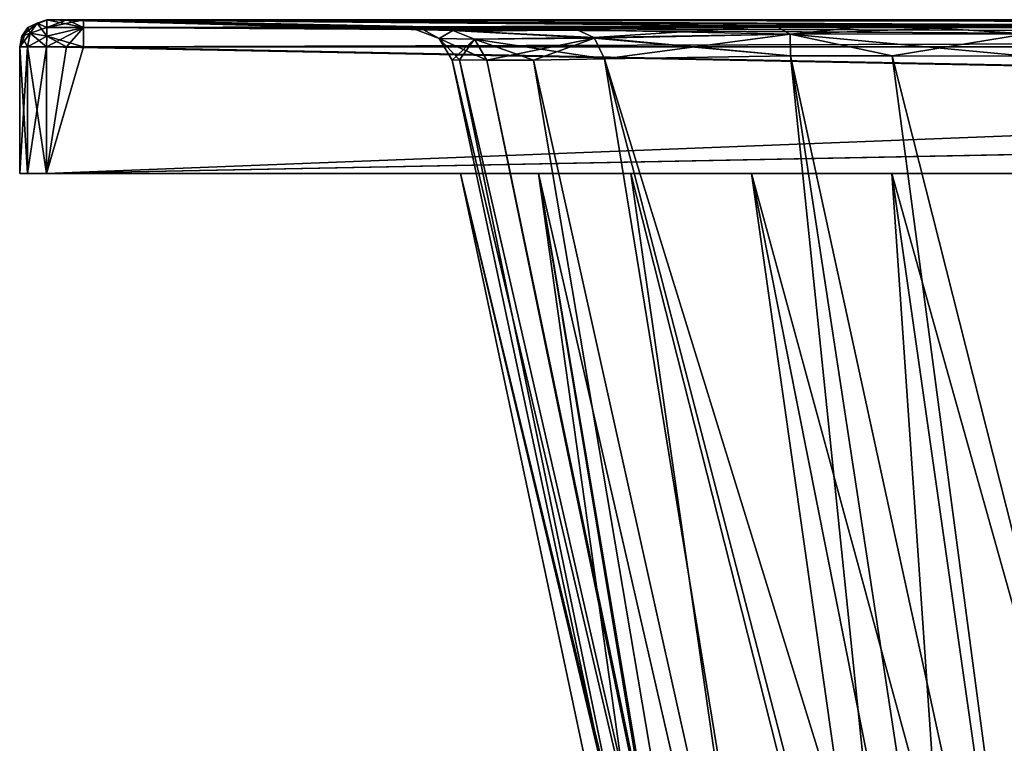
# Model space of a CAD drawing. Header units: millimetres. Extents: x -860 to 850, y -620 to 0.
# Tile 7 of 12: x -850 to -594, y -188 to 0. Entities that reach past the tile are written whole.
import ezdxf

# ---------------------------------------------------------------- set-up
doc = ezdxf.new("R2010")
doc.units = ezdxf.units.MM
doc.header["$LTSCALE"] = 65.185185
for name, color, linetype in [('1', 7, 'CONTINUOUS'), ('102', 7, 'CONTINUOUS'), ('106', 7, 'CONTINUOUS'), ('107', 7, 'CONTINUOUS'), ('11', 7, 'CONTINUOUS'), ('118', 7, 'CONTINUOUS'), ('12', 7, 'CONTINUOUS'), ('123', 7, 'CONTINUOUS'), ('124', 7, 'CONTINUOUS'), ('125', 7, 'CONTINUOUS'), ('131', 7, 'CONTINUOUS'), ('132', 7, 'CONTINUOUS'), ('134', 7, 'CONTINUOUS'), ('139', 7, 'CONTINUOUS'), ('140', 7, 'CONTINUOUS'), ('141', 7, 'CONTINUOUS'), ('142', 7, 'CONTINUOUS'), ('2', 7, 'CONTINUOUS'), ('23', 7, 'CONTINUOUS'), ('28', 7, 'CONTINUOUS'), ('29', 7, 'CONTINUOUS'), ('30', 7, 'CONTINUOUS'), ('36', 7, 'CONTINUOUS'), ('37', 7, 'CONTINUOUS'), ('38', 7, 'CONTINUOUS'), ('41', 7, 'CONTINUOUS'), ('46', 7, 'CONTINUOUS'), ('47', 7, 'CONTINUOUS'), ('48', 7, 'CONTINUOUS'), ('49', 7, 'CONTINUOUS'), ('5', 7, 'CONTINUOUS'), ('65', 7, 'CONTINUOUS'), ('66', 7, 'CONTINUOUS'), ('74', 7, 'CONTINUOUS'), ('89', 7, 'CONTINUOUS'), ('90', 7, 'CONTINUOUS'), ('98', 7, 'CONTINUOUS'), ('99', 7, 'CONTINUOUS')]:
    doc.layers.add(name, color=color, linetype=linetype)

msp = doc.modelspace()

# ---------------------------------------------------------------- linework, layer by layer
at = {"layer": '1', "color": 7, "linetype": 'Continuous', "true_color": 0xfffff2}
for points in [[(-842.92, -0.12, 342.92), (-837.79, -0.17, 342.88), (-712.46, -2.86, 238.18), (-842.92, -0.12, 342.92)], [(-842.88, -0.17, 338.05), (-842.92, -0.12, 342.92), (-724.78, -2.99, 220.38), (-842.88, -0.17, 338.05)], [(-724.78, -2.99, 220.38), (-842.92, -0.12, 342.92), (-712.46, -2.86, 238.18), (-724.78, -2.99, 220.38)], [(-842.82, -0.19, 333.44), (-842.88, -0.17, 338.05), (-737.57, -2.94, 193.38), (-842.82, -0.19, 333.44)], [(-737.57, -2.94, 193.38), (-842.88, -0.17, 338.05), (-733.53, -3, 203.48), (-737.57, -2.94, 193.38)], [(-733.53, -3, 203.48), (-842.88, -0.17, 338.05), (-724.78, -2.99, 220.38), (-733.53, -3, 203.48)], [(-837.79, -0.17, 342.88), (-833.44, -0.19, 342.82), (-712.46, -2.86, 238.18), (-837.79, -0.17, 342.88)], [(-712.46, -2.86, 238.18), (-833.44, -0.19, 342.82), (-705.31, -2.71, 246.53), (-712.46, -2.86, 238.18)]]:
    msp.add_3dface(points, dxfattribs=at)
at = {"layer": '102', "linetype": 'Continuous'}
for points in [[(-737.57, -2.94, -193.38), (-842.82, -0.19, -333.44), (-842.82, -0.19, -270.04), (-737.57, -2.94, -193.38)], [(-737.57, -2.94, -193.38), (-842.82, -0.19, -270.04), (-745.17, -2.74, -164.54), (-737.57, -2.94, -193.38)], [(-842.82, -0.19), (-747.26, -2.69), (-747.26, -2.69, -69.63), (-842.82, -0.19)], [(-842.82, -0.19, -270.04), (-842.82, -0.19), (-747.26, -2.69, -138.89), (-842.82, -0.19, -270.04)], [(-747.26, -2.69, -138.89), (-842.82, -0.19), (-747.26, -2.69, -69.63), (-747.26, -2.69, -138.89)], [(-745.17, -2.74, -164.54), (-842.82, -0.19, -270.04), (-747.26, -2.69, -138.89), (-745.17, -2.74, -164.54)]]:
    msp.add_3dface(points, dxfattribs=at)
at = {"layer": '106', "linetype": 'Continuous'}
for points in [[(-649.94, -9.53, -275.16), (-698.18, -10.31, -240.21), (-602.46, -320, -219.77), (-649.94, -9.53, -275.16)], [(-623.55, -9.46, -284.19), (-649.94, -9.53, -275.16), (-582.27, -320, -227.94), (-623.55, -9.46, -284.19)], [(-582.27, -320, -227.94), (-649.94, -9.53, -275.16), (-602.46, -320, -219.77), (-582.27, -320, -227.94)], [(-588.64, -9.62, -288.3), (-623.55, -9.46, -284.19), (-544.84, -320, -233.58), (-588.64, -9.62, -288.3)], [(-544.84, -320, -233.58), (-623.55, -9.46, -284.19), (-582.27, -320, -227.94), (-544.84, -320, -233.58)], [(-735.81, -10.52, -162.92), (-737.75, -10.61, -138.89), (-664.95, -320, -148.11), (-735.81, -10.52, -162.92)], [(-664.95, -320, -148.11), (-737.75, -10.61, -138.89), (-671.98, -320, -106.43), (-664.95, -320, -148.11)], [(-728.7, -10.61, -190.05), (-735.81, -10.52, -162.92), (-664.95, -320, -148.11), (-728.7, -10.61, -190.05)], [(-716.58, -10.6, -215.5), (-728.7, -10.61, -190.05), (-664.25, -320, -150.09), (-716.58, -10.6, -215.5)], [(-664.25, -320, -150.09), (-728.7, -10.61, -190.05), (-664.95, -320, -148.11), (-664.25, -320, -150.09)], [(-698.18, -10.31, -240.21), (-716.58, -10.6, -215.5), (-647.69, -320, -181.16), (-698.18, -10.31, -240.21)], [(-647.69, -320, -181.16), (-716.58, -10.6, -215.5), (-664.25, -320, -150.09), (-647.69, -320, -181.16)], [(-602.46, -320, -219.77), (-698.18, -10.31, -240.21), (-617.81, -320, -210.54), (-602.46, -320, -219.77)], [(-617.81, -320, -210.54), (-698.18, -10.31, -240.21), (-647.69, -320, -181.16), (-617.81, -320, -210.54)]]:
    msp.add_3dface(points, dxfattribs=at)
at = {"layer": '107', "linetype": 'Continuous'}
for points in [[(-671.98, -320, -106.43), (-737.75, -10.61, -138.89), (-671.98, -320, -74.76), (-671.98, -320, -106.43)], [(-671.98, -320), (-737.75, -10.61, -138.89), (-737.75, -10.61, -69.64), (-671.98, -320)], [(-737.75, -10.61, -138.89), (-671.98, -320), (-671.98, -320, -21.07), (-737.75, -10.61, -138.89)], [(-671.98, -320, -74.76), (-737.75, -10.61, -138.89), (-671.98, -320, -42.12), (-671.98, -320, -74.76)], [(-671.98, -320, -42.12), (-737.75, -10.61, -138.89), (-671.98, -320, -21.07), (-671.98, -320, -42.12)], [(-737.75, -10.61), (-671.98, -320), (-737.75, -10.61, -69.64), (-737.75, -10.61)]]:
    msp.add_3dface(points, dxfattribs=at)
at = {"layer": '11', "color": 7, "linetype": 'Continuous', "true_color": 0xfffff2}
for points in [[(-649.94, -9.53, 275.16), (-617.81, -320, 210.54), (-698.18, -10.31, 240.21), (-649.94, -9.53, 275.16)], [(-623.55, -9.46, 284.19), (-582.27, -320, 227.94), (-649.94, -9.53, 275.16), (-623.55, -9.46, 284.19)], [(-602.46, -320, 219.77), (-617.81, -320, 210.54), (-649.94, -9.53, 275.16), (-602.46, -320, 219.77)], [(-582.27, -320, 227.94), (-602.46, -320, 219.77), (-649.94, -9.53, 275.16), (-582.27, -320, 227.94)], [(-588.64, -9.62, 288.3), (-582.27, -320, 227.94), (-623.55, -9.46, 284.19), (-588.64, -9.62, 288.3)], [(-671.98, -320, 106.43), (-737.75, -10.61, 138.89), (-735.81, -10.52, 162.92), (-671.98, -320, 106.43)], [(-664.95, -320, 148.11), (-671.98, -320, 106.43), (-735.81, -10.52, 162.92), (-664.95, -320, 148.11)], [(-728.7, -10.61, 190.05), (-664.95, -320, 148.11), (-735.81, -10.52, 162.92), (-728.7, -10.61, 190.05)], [(-716.58, -10.6, 215.5), (-664.25, -320, 150.09), (-728.7, -10.61, 190.05), (-716.58, -10.6, 215.5)], [(-664.25, -320, 150.09), (-664.95, -320, 148.11), (-728.7, -10.61, 190.05), (-664.25, -320, 150.09)], [(-698.18, -10.31, 240.21), (-647.69, -320, 181.16), (-716.58, -10.6, 215.5), (-698.18, -10.31, 240.21)], [(-647.69, -320, 181.16), (-664.25, -320, 150.09), (-716.58, -10.6, 215.5), (-647.69, -320, 181.16)], [(-617.81, -320, 210.54), (-647.69, -320, 181.16), (-698.18, -10.31, 240.21), (-617.81, -320, 210.54)]]:
    msp.add_3dface(points, dxfattribs=at)
at = {"layer": '118', "linetype": 'Continuous'}
for points in [[(-747.26, -2.69, -69.63), (-747.26, -2.69), (-741.13, -5), (-747.26, -2.69, -69.63)], [(-747.26, -2.69, -138.89), (-747.26, -2.69, -69.63), (-741.13, -5), (-747.26, -2.69, -138.89)], [(-747.26, -2.69, -138.89), (-741.13, -5), (-741.13, -5, -138.89), (-747.26, -2.69, -138.89)], [(-737.75, -10.61, -69.64), (-737.75, -10.61, -138.89), (-741.13, -5, -138.89), (-737.75, -10.61, -69.64)], [(-737.75, -10.61), (-737.75, -10.61, -69.64), (-741.13, -5, -138.89), (-737.75, -10.61)], [(-741.13, -5), (-737.75, -10.61), (-741.13, -5, -138.89), (-741.13, -5)]]:
    msp.add_3dface(points, dxfattribs=at)
at = {"layer": '12', "color": 7, "linetype": 'Continuous', "true_color": 0xfffff2}
for points in [[(-671.98, -320), (-737.75, -10.61), (-671.98, -320, 21.07), (-671.98, -320)], [(-737.75, -10.61), (-671.98, -320, 106.43), (-671.98, -320, 74.76), (-737.75, -10.61)], [(-671.98, -320, 106.43), (-737.75, -10.61), (-737.75, -10.61, 69.64), (-671.98, -320, 106.43)], [(-671.98, -320, 21.07), (-737.75, -10.61), (-671.98, -320, 42.12), (-671.98, -320, 21.07)], [(-671.98, -320, 42.12), (-737.75, -10.61), (-671.98, -320, 74.76), (-671.98, -320, 42.12)], [(-737.75, -10.61, 138.89), (-671.98, -320, 106.43), (-737.75, -10.61, 69.64), (-737.75, -10.61, 138.89)]]:
    msp.add_3dface(points, dxfattribs=at)
at = {"layer": '123', "linetype": 'Continuous'}
for points in [[(-653.95, -1.73, -283.79), (-705.31, -2.71, -246.53), (-649.98, -3.85, -279.07), (-653.95, -1.73, -283.79)], [(-625.84, -1.48, -293.46), (-653.95, -1.73, -283.79), (-649.98, -3.85, -279.07), (-625.84, -1.48, -293.46)], [(-588.64, -3.79, -291.62), (-625.84, -1.48, -293.46), (-649.98, -3.85, -279.07), (-588.64, -3.79, -291.62)], [(-588.64, -1.36, -297.89), (-625.84, -1.48, -293.46), (-588.64, -3.79, -291.62), (-588.64, -1.36, -297.89)], [(-705.31, -2.71, -246.53), (-700.98, -4.71, -242.63), (-649.98, -3.85, -279.07), (-705.31, -2.71, -246.53)], [(-700.98, -4.71, -242.63), (-649.94, -9.53, -275.16), (-649.98, -3.85, -279.07), (-700.98, -4.71, -242.63)], [(-700.81, -4.89, -242.47), (-649.94, -9.53, -275.16), (-700.98, -4.71, -242.63), (-700.81, -4.89, -242.47)], [(-698.18, -10.31, -240.21), (-649.94, -9.53, -275.16), (-700.81, -4.89, -242.47), (-698.18, -10.31, -240.21)], [(-588.64, -9.62, -288.3), (-588.64, -3.79, -291.62), (-649.98, -3.85, -279.07), (-588.64, -9.62, -288.3)], [(-649.94, -9.53, -275.16), (-623.55, -9.46, -284.19), (-649.98, -3.85, -279.07), (-649.94, -9.53, -275.16)], [(-623.55, -9.46, -284.19), (-588.64, -9.62, -288.3), (-649.98, -3.85, -279.07), (-623.55, -9.46, -284.19)]]:
    msp.add_3dface(points, dxfattribs=at)
at = {"layer": '124', "linetype": 'Continuous'}
for points in [[(-705.31, -2.71, -246.53), (-712.46, -2.86, -238.18), (-737.57, -2.94, -193.38), (-705.31, -2.71, -246.53)], [(-705.31, -2.71, -246.53), (-737.57, -2.94, -193.38), (-700.98, -4.71, -242.63), (-705.31, -2.71, -246.53)], [(-712.46, -2.86, -238.18), (-724.78, -2.99, -220.38), (-737.57, -2.94, -193.38), (-712.46, -2.86, -238.18)], [(-724.78, -2.99, -220.38), (-733.53, -3, -203.48), (-737.57, -2.94, -193.38), (-724.78, -2.99, -220.38)], [(-700.98, -4.71, -242.63), (-737.57, -2.94, -193.38), (-731.91, -5.16, -191.28), (-700.98, -4.71, -242.63)], [(-700.81, -4.89, -242.47), (-700.98, -4.71, -242.63), (-731.91, -5.16, -191.28), (-700.81, -4.89, -242.47)], [(-728.7, -10.61, -190.05), (-700.81, -4.89, -242.47), (-731.91, -5.16, -191.28), (-728.7, -10.61, -190.05)], [(-728.7, -10.61, -190.05), (-716.58, -10.6, -215.5), (-700.81, -4.89, -242.47), (-728.7, -10.61, -190.05)], [(-716.58, -10.6, -215.5), (-698.18, -10.31, -240.21), (-700.81, -4.89, -242.47), (-716.58, -10.6, -215.5)]]:
    msp.add_3dface(points, dxfattribs=at)
at = {"layer": '125', "linetype": 'Continuous'}
for points in [[(-745.17, -2.74, -164.54), (-747.26, -2.69, -138.89), (-741.13, -5, -138.89), (-745.17, -2.74, -164.54)], [(-737.57, -2.94, -193.38), (-745.17, -2.74, -164.54), (-741.13, -5, -138.89), (-737.57, -2.94, -193.38)], [(-737.57, -2.94, -193.38), (-741.13, -5, -138.89), (-731.91, -5.16, -191.28), (-737.57, -2.94, -193.38)], [(-741.13, -5, -138.89), (-737.75, -10.61, -138.89), (-731.91, -5.16, -191.28), (-741.13, -5, -138.89)], [(-737.75, -10.61, -138.89), (-735.81, -10.52, -162.92), (-731.91, -5.16, -191.28), (-737.75, -10.61, -138.89)], [(-735.81, -10.52, -162.92), (-728.7, -10.61, -190.05), (-731.91, -5.16, -191.28), (-735.81, -10.52, -162.92)]]:
    msp.add_3dface(points, dxfattribs=at)
at = {"layer": '131', "linetype": 'Continuous'}
for points in [[(-847.95, -40, -347.95), (-850, -40, -343), (-847.95, -7.12, -347.95), (-847.95, -40, -347.95)], [(-847.95, -7.12, -347.95), (-850, -40, -343), (-850, -7.12, -343), (-847.95, -7.12, -347.95)], [(-843, -40, -350), (-847.95, -40, -347.95), (-843, -7.12, -350), (-843, -40, -350)], [(-843, -7.12, -350), (-847.95, -40, -347.95), (-847.95, -7.12, -347.95), (-843, -7.12, -350)]]:
    msp.add_3dface(points, dxfattribs=at)
at = {"layer": '132', "linetype": 'Continuous'}
for points in [[(-843, -40, -350), (-843, -7.12, -350), (-837.84, -7.17, -350), (-843, -40, -350)], [(843, -40, -350), (-843, -40, -350), (843, -7.12, -350), (843, -40, -350)], [(843, -7.12, -350), (-843, -40, -350), (838.05, -7.17, -350), (843, -7.12, -350)], [(838.05, -7.17, -350), (-843, -40, -350), (833.44, -7.19, -350), (838.05, -7.17, -350)], [(-833.44, -7.19, -350), (-843, -40, -350), (-837.84, -7.17, -350), (-833.44, -7.19, -350)], [(833.44, -7.19, -350), (-843, -40, -350), (-1.47, -7.19, -350), (833.44, -7.19, -350)], [(-1.47, -7.19, -350), (-843, -40, -350), (-833.44, -7.19, -350), (-1.47, -7.19, -350)]]:
    msp.add_3dface(points, dxfattribs=at)
at = {"layer": '134', "linetype": 'Continuous'}
for points in [[(-833.44, -0.19, -342.82), (-1.47, -0.19, -342.82), (833.44, -2.17, -347.88), (-833.44, -0.19, -342.82)], [(-833.44, -0.19, -342.82), (833.44, -2.17, -347.88), (-833.44, -2.17, -347.88), (-833.44, -0.19, -342.82)], [(833.44, -7.19, -350), (-1.47, -7.19, -350), (-833.44, -2.17, -347.88), (833.44, -7.19, -350)], [(833.44, -2.17, -347.88), (833.44, -7.19, -350), (-833.44, -2.17, -347.88), (833.44, -2.17, -347.88)], [(-1.47, -7.19, -350), (-833.44, -7.19, -350), (-833.44, -2.17, -347.88), (-1.47, -7.19, -350)]]:
    msp.add_3dface(points, dxfattribs=at)
at = {"layer": '139', "linetype": 'Continuous'}
for points in [[(-850, -7.19), (-847.88, -2.17), (-850, -7.19, -270.04), (-850, -7.19)], [(-850, -7.19, -270.04), (-847.88, -2.17), (-850, -7.19, -333.44), (-850, -7.19, -270.04)], [(-850, -7.19, -333.44), (-847.88, -2.17), (-847.88, -2.17, -333.44), (-850, -7.19, -333.44)], [(-842.82, -0.19, -270.04), (-842.82, -0.19, -333.44), (-847.88, -2.17, -333.44), (-842.82, -0.19, -270.04)], [(-842.82, -0.19), (-842.82, -0.19, -270.04), (-847.88, -2.17, -333.44), (-842.82, -0.19)], [(-847.88, -2.17), (-842.82, -0.19), (-847.88, -2.17, -333.44), (-847.88, -2.17)]]:
    msp.add_3dface(points, dxfattribs=at)
at = {"layer": '140', "linetype": 'Continuous'}
for points in [[(-850, -7.12, -343), (-847.88, -2.17, -333.44), (-849.46, -4.42, -342.97), (-850, -7.12, -343)], [(-847.88, -2.17, -333.44), (-850, -7.12, -343), (-850, -7.17, -338.1), (-847.88, -2.17, -333.44)], [(-850, -7.19, -333.44), (-847.88, -2.17, -333.44), (-850, -7.17, -338.1), (-850, -7.19, -333.44)], [(-849.46, -4.42, -342.97), (-847.88, -2.17, -333.44), (-847.92, -2.14, -342.94), (-849.46, -4.42, -342.97)], [(-842.82, -0.19, -333.44), (-842.92, -0.12, -342.92), (-847.92, -2.14, -342.94), (-842.82, -0.19, -333.44)], [(-847.88, -2.17, -333.44), (-842.82, -0.19, -333.44), (-847.92, -2.14, -342.94), (-847.88, -2.17, -333.44)], [(-842.82, -0.19, -333.44), (-842.88, -0.17, -338.05), (-842.92, -0.12, -342.92), (-842.82, -0.19, -333.44)]]:
    msp.add_3dface(points, dxfattribs=at)
at = {"layer": '141', "linetype": 'Continuous'}
for points in [[(-849.46, -4.42, -342.97), (-847.92, -2.14, -342.94), (-847.27, -3.59, -347.27), (-849.46, -4.42, -342.97)], [(-847.92, -2.14, -342.94), (-842.92, -0.12, -342.92), (-845.43, -1.02, -345.43), (-847.92, -2.14, -342.94)], [(-847.92, -2.14, -342.94), (-845.43, -1.02, -345.43), (-847.27, -3.59, -347.27), (-847.92, -2.14, -342.94)], [(-845.43, -1.02, -345.43), (-842.97, -4.42, -349.46), (-847.27, -3.59, -347.27), (-845.43, -1.02, -345.43)], [(-842.92, -0.12, -342.92), (-842.94, -2.14, -347.92), (-845.43, -1.02, -345.43), (-842.92, -0.12, -342.92)], [(-842.94, -2.14, -347.92), (-842.97, -4.42, -349.46), (-845.43, -1.02, -345.43), (-842.94, -2.14, -347.92)], [(-847.95, -7.12, -347.95), (-850, -7.12, -343), (-849.46, -4.42, -342.97), (-847.95, -7.12, -347.95)], [(-847.95, -7.12, -347.95), (-849.46, -4.42, -342.97), (-847.27, -3.59, -347.27), (-847.95, -7.12, -347.95)], [(-843, -7.12, -350), (-847.95, -7.12, -347.95), (-847.27, -3.59, -347.27), (-843, -7.12, -350)], [(-842.97, -4.42, -349.46), (-843, -7.12, -350), (-847.27, -3.59, -347.27), (-842.97, -4.42, -349.46)]]:
    msp.add_3dface(points, dxfattribs=at)
at = {"layer": '142', "linetype": 'Continuous'}
for points in [[(-833.44, -2.17, -347.88), (-842.97, -4.42, -349.46), (-842.94, -2.14, -347.92), (-833.44, -2.17, -347.88)], [(-833.44, -2.17, -347.88), (-833.44, -7.19, -350), (-842.97, -4.42, -349.46), (-833.44, -2.17, -347.88)], [(-842.92, -0.12, -342.92), (-833.44, -2.17, -347.88), (-842.94, -2.14, -347.92), (-842.92, -0.12, -342.92)], [(-842.92, -0.12, -342.92), (-837.79, -0.17, -342.88), (-833.44, -2.17, -347.88), (-842.92, -0.12, -342.92)], [(-837.79, -0.17, -342.88), (-833.44, -0.19, -342.82), (-833.44, -2.17, -347.88), (-837.79, -0.17, -342.88)], [(-837.84, -7.17, -350), (-843, -7.12, -350), (-842.97, -4.42, -349.46), (-837.84, -7.17, -350)], [(-833.44, -7.19, -350), (-837.84, -7.17, -350), (-842.97, -4.42, -349.46), (-833.44, -7.19, -350)]]:
    msp.add_3dface(points, dxfattribs=at)
at = {"layer": '2', "color": 7, "linetype": 'Continuous', "true_color": 0xfffff2}
for points in [[(-705.31, -2.71, 246.53), (-833.44, -0.19, 342.82), (-653.95, -1.73, 283.79), (-705.31, -2.71, 246.53)], [(-833.44, -0.19, 342.82), (-1.47, -0.19, 342.82), (-588.64, -1.36, 297.89), (-833.44, -0.19, 342.82)], [(-653.95, -1.73, 283.79), (-833.44, -0.19, 342.82), (-625.84, -1.48, 293.46), (-653.95, -1.73, 283.79)], [(-625.84, -1.48, 293.46), (-833.44, -0.19, 342.82), (-588.64, -1.36, 297.89), (-625.84, -1.48, 293.46)]]:
    msp.add_3dface(points, dxfattribs=at)
at = {"layer": '23', "color": 7, "linetype": 'Continuous', "true_color": 0xfffff2}
for points in [[(-741.13, -5), (-747.26, -2.69), (-741.13, -5, 138.89), (-741.13, -5)], [(-747.26, -2.69), (-747.26, -2.69, 69.63), (-741.13, -5, 138.89), (-747.26, -2.69)], [(-747.26, -2.69, 69.63), (-747.26, -2.69, 138.89), (-741.13, -5, 138.89), (-747.26, -2.69, 69.63)], [(-737.75, -10.61), (-741.13, -5), (-737.75, -10.61, 69.64), (-737.75, -10.61)], [(-741.13, -5), (-737.75, -10.61, 138.89), (-737.75, -10.61, 69.64), (-741.13, -5)], [(-737.75, -10.61, 138.89), (-741.13, -5), (-741.13, -5, 138.89), (-737.75, -10.61, 138.89)]]:
    msp.add_3dface(points, dxfattribs=at)
at = {"layer": '28', "color": 7, "linetype": 'Continuous', "true_color": 0xfffff2}
for points in [[(-705.31, -2.71, 246.53), (-653.95, -1.73, 283.79), (-700.98, -4.71, 242.63), (-705.31, -2.71, 246.53)], [(-653.95, -1.73, 283.79), (-649.98, -3.85, 279.07), (-700.98, -4.71, 242.63), (-653.95, -1.73, 283.79)], [(-653.95, -1.73, 283.79), (-625.84, -1.48, 293.46), (-649.98, -3.85, 279.07), (-653.95, -1.73, 283.79)], [(-625.84, -1.48, 293.46), (-588.64, -1.36, 297.89), (-649.98, -3.85, 279.07), (-625.84, -1.48, 293.46)], [(-588.64, -1.36, 297.89), (-588.64, -3.79, 291.62), (-649.98, -3.85, 279.07), (-588.64, -1.36, 297.89)], [(-700.98, -4.71, 242.63), (-649.98, -3.85, 279.07), (-700.81, -4.89, 242.47), (-700.98, -4.71, 242.63)], [(-649.98, -3.85, 279.07), (-698.18, -10.31, 240.21), (-700.81, -4.89, 242.47), (-649.98, -3.85, 279.07)], [(-649.94, -9.53, 275.16), (-698.18, -10.31, 240.21), (-649.98, -3.85, 279.07), (-649.94, -9.53, 275.16)], [(-588.64, -3.79, 291.62), (-623.55, -9.46, 284.19), (-649.98, -3.85, 279.07), (-588.64, -3.79, 291.62)], [(-623.55, -9.46, 284.19), (-649.94, -9.53, 275.16), (-649.98, -3.85, 279.07), (-623.55, -9.46, 284.19)], [(-588.64, -9.62, 288.3), (-623.55, -9.46, 284.19), (-588.64, -3.79, 291.62), (-588.64, -9.62, 288.3)]]:
    msp.add_3dface(points, dxfattribs=at)
at = {"layer": '29', "color": 7, "linetype": 'Continuous', "true_color": 0xfffff2}
for points in [[(-737.57, -2.94, 193.38), (-733.53, -3, 203.48), (-705.31, -2.71, 246.53), (-737.57, -2.94, 193.38)], [(-737.57, -2.94, 193.38), (-705.31, -2.71, 246.53), (-700.98, -4.71, 242.63), (-737.57, -2.94, 193.38)], [(-737.57, -2.94, 193.38), (-700.98, -4.71, 242.63), (-700.81, -4.89, 242.47), (-737.57, -2.94, 193.38)], [(-737.57, -2.94, 193.38), (-700.81, -4.89, 242.47), (-731.91, -5.16, 191.28), (-737.57, -2.94, 193.38)], [(-733.53, -3, 203.48), (-724.78, -2.99, 220.38), (-705.31, -2.71, 246.53), (-733.53, -3, 203.48)], [(-700.81, -4.89, 242.47), (-698.18, -10.31, 240.21), (-731.91, -5.16, 191.28), (-700.81, -4.89, 242.47)], [(-724.78, -2.99, 220.38), (-712.46, -2.86, 238.18), (-705.31, -2.71, 246.53), (-724.78, -2.99, 220.38)], [(-698.18, -10.31, 240.21), (-716.58, -10.6, 215.5), (-731.91, -5.16, 191.28), (-698.18, -10.31, 240.21)], [(-716.58, -10.6, 215.5), (-728.7, -10.61, 190.05), (-731.91, -5.16, 191.28), (-716.58, -10.6, 215.5)]]:
    msp.add_3dface(points, dxfattribs=at)
at = {"layer": '30', "color": 7, "linetype": 'Continuous', "true_color": 0xfffff2}
for points in [[(-747.26, -2.69, 138.89), (-745.17, -2.74, 164.54), (-741.13, -5, 138.89), (-747.26, -2.69, 138.89)], [(-745.17, -2.74, 164.54), (-737.57, -2.94, 193.38), (-741.13, -5, 138.89), (-745.17, -2.74, 164.54)], [(-741.13, -5, 138.89), (-737.57, -2.94, 193.38), (-731.91, -5.16, 191.28), (-741.13, -5, 138.89)], [(-735.81, -10.52, 162.92), (-737.75, -10.61, 138.89), (-741.13, -5, 138.89), (-735.81, -10.52, 162.92)], [(-728.7, -10.61, 190.05), (-735.81, -10.52, 162.92), (-741.13, -5, 138.89), (-728.7, -10.61, 190.05)], [(-728.7, -10.61, 190.05), (-741.13, -5, 138.89), (-731.91, -5.16, 191.28), (-728.7, -10.61, 190.05)]]:
    msp.add_3dface(points, dxfattribs=at)
at = {"layer": '36', "color": 7, "linetype": 'Continuous', "true_color": 0xfffff2}
for points in [[(-850, -7.12, -343), (-850, -40, -343), (-850, -40, 343), (-850, -7.12, -343)], [(-850, -7.17, -338.1), (-850, -7.12, -343), (-850, -40, 343), (-850, -7.17, -338.1)], [(-850, -7.17, 338.1), (-850, -40, 343), (-850, -7.12, 343), (-850, -7.17, 338.1)], [(-850, -7.19, -333.44), (-850, -7.17, -338.1), (-850, -40, 343), (-850, -7.19, -333.44)], [(-850, -7.19, 333.44), (-850, -40, 343), (-850, -7.17, 338.1), (-850, -7.19, 333.44)], [(-850, -7.19), (-850, -7.19, -270.04), (-850, -40, 343), (-850, -7.19)], [(-850, -7.19), (-850, -40, 343), (-850, -7.19, 270.04), (-850, -7.19)], [(-850, -7.19, -270.04), (-850, -7.19, -333.44), (-850, -40, 343), (-850, -7.19, -270.04)], [(-850, -7.19, 270.04), (-850, -40, 343), (-850, -7.19, 333.44), (-850, -7.19, 270.04)]]:
    msp.add_3dface(points, dxfattribs=at)
at = {"layer": '37', "color": 7, "linetype": 'Continuous', "true_color": 0xfffff2}
for points in [[(-850, -40, 343), (-847.95, -40, 347.95), (-850, -7.12, 343), (-850, -40, 343)], [(-850, -7.12, 343), (-847.95, -40, 347.95), (-847.95, -7.12, 347.95), (-850, -7.12, 343)], [(-847.95, -40, 347.95), (-843, -40, 350), (-847.95, -7.12, 347.95), (-847.95, -40, 347.95)], [(-847.95, -7.12, 347.95), (-843, -40, 350), (-843, -7.12, 350), (-847.95, -7.12, 347.95)]]:
    msp.add_3dface(points, dxfattribs=at)
at = {"layer": '38', "color": 7, "linetype": 'Continuous', "true_color": 0xfffff2}
for points in [[(-843, -40, 350), (843, -40, 350), (-843, -7.12, 350), (-843, -40, 350)], [(-843, -7.12, 350), (843, -40, 350), (-837.84, -7.17, 350), (-843, -7.12, 350)], [(-837.84, -7.17, 350), (843, -40, 350), (-833.44, -7.19, 350), (-837.84, -7.17, 350)], [(-833.44, -7.19, 350), (843, -40, 350), (-1.47, -7.19, 350), (-833.44, -7.19, 350)]]:
    msp.add_3dface(points, dxfattribs=at)
at = {"layer": '41', "color": 7, "linetype": 'Continuous', "true_color": 0xfffff2}
for points in [[(-1.47, -0.19, 342.82), (-833.44, -0.19, 342.82), (-833.44, -2.17, 347.88), (-1.47, -0.19, 342.82)], [(833.44, -0.19, 342.82), (-1.47, -0.19, 342.82), (-833.44, -2.17, 347.88), (833.44, -0.19, 342.82)], [(833.44, -0.19, 342.82), (-833.44, -2.17, 347.88), (833.44, -2.17, 347.88), (833.44, -0.19, 342.82)], [(-833.44, -7.19, 350), (-1.47, -7.19, 350), (833.44, -2.17, 347.88), (-833.44, -7.19, 350)], [(-833.44, -2.17, 347.88), (-833.44, -7.19, 350), (833.44, -2.17, 347.88), (-833.44, -2.17, 347.88)]]:
    msp.add_3dface(points, dxfattribs=at)
at = {"layer": '46', "color": 7, "linetype": 'Continuous', "true_color": 0xfffff2}
for points in [[(-847.88, -2.17), (-850, -7.19), (-847.88, -2.17, 333.44), (-847.88, -2.17)], [(-850, -7.19), (-850, -7.19, 270.04), (-847.88, -2.17, 333.44), (-850, -7.19)], [(-850, -7.19, 270.04), (-850, -7.19, 333.44), (-847.88, -2.17, 333.44), (-850, -7.19, 270.04)], [(-842.82, -0.19), (-847.88, -2.17), (-842.82, -0.19, 270.04), (-842.82, -0.19)], [(-847.88, -2.17), (-842.82, -0.19, 333.44), (-842.82, -0.19, 270.04), (-847.88, -2.17)], [(-842.82, -0.19, 333.44), (-847.88, -2.17), (-847.88, -2.17, 333.44), (-842.82, -0.19, 333.44)]]:
    msp.add_3dface(points, dxfattribs=at)
at = {"layer": '47', "color": 7, "linetype": 'Continuous', "true_color": 0xfffff2}
for points in [[(-847.88, -2.17, 333.44), (-850, -7.19, 333.44), (-849.46, -4.42, 342.97), (-847.88, -2.17, 333.44)], [(-847.92, -2.14, 342.94), (-847.88, -2.17, 333.44), (-849.46, -4.42, 342.97), (-847.92, -2.14, 342.94)], [(-842.92, -0.12, 342.92), (-842.82, -0.19, 333.44), (-847.92, -2.14, 342.94), (-842.92, -0.12, 342.92)], [(-842.82, -0.19, 333.44), (-847.88, -2.17, 333.44), (-847.92, -2.14, 342.94), (-842.82, -0.19, 333.44)], [(-842.92, -0.12, 342.92), (-842.88, -0.17, 338.05), (-842.82, -0.19, 333.44), (-842.92, -0.12, 342.92)], [(-850, -7.19, 333.44), (-850, -7.17, 338.1), (-849.46, -4.42, 342.97), (-850, -7.19, 333.44)], [(-850, -7.17, 338.1), (-850, -7.12, 343), (-849.46, -4.42, 342.97), (-850, -7.17, 338.1)]]:
    msp.add_3dface(points, dxfattribs=at)
at = {"layer": '48', "color": 7, "linetype": 'Continuous', "true_color": 0xfffff2}
for points in [[(-847.92, -2.14, 342.94), (-849.46, -4.42, 342.97), (-845.43, -1.02, 345.43), (-847.92, -2.14, 342.94)], [(-849.46, -4.42, 342.97), (-847.27, -3.59, 347.27), (-845.43, -1.02, 345.43), (-849.46, -4.42, 342.97)], [(-842.92, -0.12, 342.92), (-847.92, -2.14, 342.94), (-845.43, -1.02, 345.43), (-842.92, -0.12, 342.92)], [(-845.43, -1.02, 345.43), (-847.27, -3.59, 347.27), (-842.94, -2.14, 347.92), (-845.43, -1.02, 345.43)], [(-842.94, -2.14, 347.92), (-847.27, -3.59, 347.27), (-842.97, -4.42, 349.46), (-842.94, -2.14, 347.92)], [(-842.92, -0.12, 342.92), (-845.43, -1.02, 345.43), (-842.94, -2.14, 347.92), (-842.92, -0.12, 342.92)], [(-850, -7.12, 343), (-847.95, -7.12, 347.95), (-847.27, -3.59, 347.27), (-850, -7.12, 343)], [(-849.46, -4.42, 342.97), (-850, -7.12, 343), (-847.27, -3.59, 347.27), (-849.46, -4.42, 342.97)], [(-847.27, -3.59, 347.27), (-847.95, -7.12, 347.95), (-842.97, -4.42, 349.46), (-847.27, -3.59, 347.27)], [(-847.95, -7.12, 347.95), (-843, -7.12, 350), (-842.97, -4.42, 349.46), (-847.95, -7.12, 347.95)]]:
    msp.add_3dface(points, dxfattribs=at)
at = {"layer": '49', "color": 7, "linetype": 'Continuous', "true_color": 0xfffff2}
for points in [[(-843, -7.12, 350), (-837.84, -7.17, 350), (-833.44, -2.17, 347.88), (-843, -7.12, 350)], [(-843, -7.12, 350), (-833.44, -2.17, 347.88), (-842.97, -4.42, 349.46), (-843, -7.12, 350)], [(-833.44, -2.17, 347.88), (-842.94, -2.14, 347.92), (-842.97, -4.42, 349.46), (-833.44, -2.17, 347.88)], [(-837.79, -0.17, 342.88), (-842.92, -0.12, 342.92), (-842.94, -2.14, 347.92), (-837.79, -0.17, 342.88)], [(-833.44, -0.19, 342.82), (-837.79, -0.17, 342.88), (-842.94, -2.14, 347.92), (-833.44, -0.19, 342.82)], [(-833.44, -2.17, 347.88), (-833.44, -0.19, 342.82), (-842.94, -2.14, 347.92), (-833.44, -2.17, 347.88)], [(-837.84, -7.17, 350), (-833.44, -7.19, 350), (-833.44, -2.17, 347.88), (-837.84, -7.17, 350)]]:
    msp.add_3dface(points, dxfattribs=at)
at = {"layer": '5', "color": 7, "linetype": 'Continuous', "true_color": 0xfffff2}
for points in [[(-747.26, -2.69), (-842.82, -0.19), (-842.82, -0.19, 270.04), (-747.26, -2.69)], [(-747.26, -2.69, 69.63), (-747.26, -2.69), (-842.82, -0.19, 270.04), (-747.26, -2.69, 69.63)], [(-842.82, -0.19, 333.44), (-737.57, -2.94, 193.38), (-745.17, -2.74, 164.54), (-842.82, -0.19, 333.44)], [(-842.82, -0.19, 333.44), (-745.17, -2.74, 164.54), (-842.82, -0.19, 270.04), (-842.82, -0.19, 333.44)], [(-747.26, -2.69, 138.89), (-747.26, -2.69, 69.63), (-842.82, -0.19, 270.04), (-747.26, -2.69, 138.89)], [(-745.17, -2.74, 164.54), (-747.26, -2.69, 138.89), (-842.82, -0.19, 270.04), (-745.17, -2.74, 164.54)]]:
    msp.add_3dface(points, dxfattribs=at)
at = {"layer": '65', "color": 7, "linetype": 'Continuous', "true_color": 0xfffff2}
for points in [[(-675.89, -320.83, 106.43), (-668.64, -320.93, 149.36), (-735.59, -40, 135.89), (-675.89, -320.83, 106.43)], [(-668.64, -320.93, 149.36), (-667.9, -320.93, 151.42), (-735.59, -40, 135.89), (-668.64, -320.93, 149.36)], [(-735.59, -40, 135.89), (-667.9, -320.93, 151.42), (-715.33, -40, 211.46), (-735.59, -40, 135.89)], [(-667.9, -320.93, 151.42), (-650.83, -320.96, 183.44), (-715.33, -40, 211.46), (-667.9, -320.93, 151.42)], [(-715.33, -40, 211.46), (-650.83, -320.96, 183.44), (-691.32, -40, 242.75), (-715.33, -40, 211.46)], [(-650.83, -320.96, 183.44), (-620.04, -320.93, 213.73), (-691.32, -40, 242.75), (-650.83, -320.96, 183.44)], [(-691.32, -40, 242.75), (-620.04, -320.93, 213.73), (-660.04, -40, 266.75), (-691.32, -40, 242.75)], [(-604.22, -320.89, 223.24), (-583.42, -320.83, 231.67), (-660.04, -40, 266.75), (-604.22, -320.89, 223.24)], [(-660.04, -40, 266.75), (-583.42, -320.83, 231.67), (-623.57, -40, 281.86), (-660.04, -40, 266.75)], [(-620.04, -320.93, 213.73), (-604.22, -320.89, 223.24), (-660.04, -40, 266.75), (-620.04, -320.93, 213.73)], [(-583.42, -320.83, 231.67), (-544.84, -320.69, 237.51), (-623.57, -40, 281.86), (-583.42, -320.83, 231.67)], [(-623.57, -40, 281.86), (-544.84, -320.69, 237.51), (-584.45, -40, 287.01), (-623.57, -40, 281.86)]]:
    msp.add_3dface(points, dxfattribs=at)
at = {"layer": '66', "color": 7, "linetype": 'Continuous', "true_color": 0xfffff2}
for points in [[(-735.59, -40), (-675.89, -320.83), (-735.59, -40, 67.95), (-735.59, -40)], [(-675.89, -320.83), (-675.89, -320.83, 42.12), (-735.59, -40, 135.89), (-675.89, -320.83)], [(-675.89, -320.83), (-735.59, -40, 135.89), (-735.59, -40, 67.95), (-675.89, -320.83)], [(-675.89, -320.83, 74.76), (-675.89, -320.83, 106.43), (-735.59, -40, 135.89), (-675.89, -320.83, 74.76)], [(-675.89, -320.83, 42.12), (-675.89, -320.83, 74.76), (-735.59, -40, 135.89), (-675.89, -320.83, 42.12)]]:
    msp.add_3dface(points, dxfattribs=at)
at = {"layer": '74', "linetype": 'Continuous'}
for points in [[(-850, -40, -343), (-847.95, -40, -347.95), (-850, -40, 343), (-850, -40, -343)], [(-850, -40, 343), (-847.95, -40, -347.95), (-847.95, -40, 347.95), (-850, -40, 343)], [(-847.95, -40, -347.95), (-843, -40, -350), (-847.95, -40, 347.95), (-847.95, -40, -347.95)], [(-847.95, -40, 347.95), (-843, -40, -350), (-843, -40, 350), (-847.95, -40, 347.95)], [(-715.33, -40, -211.46), (-735.59, -40, -135.89), (-843, -40, -350), (-715.33, -40, -211.46)], [(-735.59, -40, -135.89), (-735.59, -40, -67.95), (-843, -40, 350), (-735.59, -40, -135.89)], [(-843, -40, -350), (-735.59, -40, -135.89), (-843, -40, 350), (-843, -40, -350)], [(-584.45, -40, -287.01), (-623.57, -40, -281.86), (-843, -40, -350), (-584.45, -40, -287.01)], [(-584.45, -40, -287.01), (-843, -40, -350), (843, -40, -350), (-584.45, -40, -287.01)], [(-623.57, -40, -281.86), (-660.04, -40, -266.75), (-843, -40, -350), (-623.57, -40, -281.86)], [(-660.04, -40, -266.75), (-691.32, -40, -242.75), (-843, -40, -350), (-660.04, -40, -266.75)], [(-691.32, -40, -242.75), (-715.33, -40, -211.46), (-843, -40, -350), (-691.32, -40, -242.75)], [(-735.59, -40, -67.95), (-735.59, -40), (-843, -40, 350), (-735.59, -40, -67.95)], [(-735.59, -40), (-735.59, -40, 67.95), (-843, -40, 350), (-735.59, -40)], [(-735.59, -40, 135.89), (-715.33, -40, 211.46), (-843, -40, 350), (-735.59, -40, 135.89)], [(-735.59, -40, 67.95), (-735.59, -40, 135.89), (-843, -40, 350), (-735.59, -40, 67.95)], [(-715.33, -40, 211.46), (-691.32, -40, 242.75), (-843, -40, 350), (-715.33, -40, 211.46)], [(-691.32, -40, 242.75), (-660.04, -40, 266.75), (-843, -40, 350), (-691.32, -40, 242.75)], [(-660.04, -40, 266.75), (-623.57, -40, 281.86), (-843, -40, 350), (-660.04, -40, 266.75)], [(-623.57, -40, 281.86), (-584.45, -40, 287.01), (-843, -40, 350), (-623.57, -40, 281.86)], [(-584.45, -40, 287.01), (-11.77, -40, 287.01), (-843, -40, 350), (-584.45, -40, 287.01)], [(-11.77, -40, 287.01), (573.78, -40, 287.01), (-843, -40, 350), (-11.77, -40, 287.01)], [(-843, -40, 350), (573.78, -40, 287.01), (843, -40, 350), (-843, -40, 350)]]:
    msp.add_3dface(points, dxfattribs=at)
at = {"layer": '89', "linetype": 'Continuous'}
for points in [[(-675.89, -320.83, -106.43), (-735.59, -40, -135.89), (-715.33, -40, -211.46), (-675.89, -320.83, -106.43)], [(-668.64, -320.93, -149.36), (-675.89, -320.83, -106.43), (-715.33, -40, -211.46), (-668.64, -320.93, -149.36)], [(-650.83, -320.96, -183.44), (-667.9, -320.93, -151.42), (-715.33, -40, -211.46), (-650.83, -320.96, -183.44)], [(-691.32, -40, -242.75), (-650.83, -320.96, -183.44), (-715.33, -40, -211.46), (-691.32, -40, -242.75)], [(-667.9, -320.93, -151.42), (-668.64, -320.93, -149.36), (-715.33, -40, -211.46), (-667.9, -320.93, -151.42)], [(-620.04, -320.93, -213.73), (-650.83, -320.96, -183.44), (-691.32, -40, -242.75), (-620.04, -320.93, -213.73)], [(-660.04, -40, -266.75), (-620.04, -320.93, -213.73), (-691.32, -40, -242.75), (-660.04, -40, -266.75)], [(-604.22, -320.89, -223.24), (-620.04, -320.93, -213.73), (-660.04, -40, -266.75), (-604.22, -320.89, -223.24)], [(-623.57, -40, -281.86), (-604.22, -320.89, -223.24), (-660.04, -40, -266.75), (-623.57, -40, -281.86)], [(-583.42, -320.83, -231.67), (-604.22, -320.89, -223.24), (-623.57, -40, -281.86), (-583.42, -320.83, -231.67)], [(-584.45, -40, -287.01), (-583.42, -320.83, -231.67), (-623.57, -40, -281.86), (-584.45, -40, -287.01)]]:
    msp.add_3dface(points, dxfattribs=at)
at = {"layer": '90', "linetype": 'Continuous'}
for points in [[(-675.89, -320.83, -106.43), (-675.89, -320.83, -74.76), (-735.59, -40), (-675.89, -320.83, -106.43)], [(-735.59, -40, -135.89), (-675.89, -320.83, -106.43), (-735.59, -40, -67.95), (-735.59, -40, -135.89)], [(-675.89, -320.83, -106.43), (-735.59, -40), (-735.59, -40, -67.95), (-675.89, -320.83, -106.43)], [(-675.89, -320.83, -74.76), (-675.89, -320.83, -42.12), (-735.59, -40), (-675.89, -320.83, -74.76)], [(-675.89, -320.83, -42.12), (-675.89, -320.83), (-735.59, -40), (-675.89, -320.83, -42.12)]]:
    msp.add_3dface(points, dxfattribs=at)
at = {"layer": '98', "linetype": 'Continuous'}
for points in [[(-724.78, -2.99, -220.38), (-712.46, -2.86, -238.18), (-842.92, -0.12, -342.92), (-724.78, -2.99, -220.38)], [(-842.92, -0.12, -342.92), (-712.46, -2.86, -238.18), (-837.79, -0.17, -342.88), (-842.92, -0.12, -342.92)], [(-842.88, -0.17, -338.05), (-724.78, -2.99, -220.38), (-842.92, -0.12, -342.92), (-842.88, -0.17, -338.05)], [(-733.53, -3, -203.48), (-724.78, -2.99, -220.38), (-842.88, -0.17, -338.05), (-733.53, -3, -203.48)], [(-842.82, -0.19, -333.44), (-733.53, -3, -203.48), (-842.88, -0.17, -338.05), (-842.82, -0.19, -333.44)], [(-737.57, -2.94, -193.38), (-733.53, -3, -203.48), (-842.82, -0.19, -333.44), (-737.57, -2.94, -193.38)], [(-705.31, -2.71, -246.53), (-833.44, -0.19, -342.82), (-837.79, -0.17, -342.88), (-705.31, -2.71, -246.53)], [(-712.46, -2.86, -238.18), (-705.31, -2.71, -246.53), (-837.79, -0.17, -342.88), (-712.46, -2.86, -238.18)]]:
    msp.add_3dface(points, dxfattribs=at)
at = {"layer": '99', "linetype": 'Continuous'}
for points in [[(-833.44, -0.19, -342.82), (-705.31, -2.71, -246.53), (-653.95, -1.73, -283.79), (-833.44, -0.19, -342.82)], [(-5.73, -1.36, -297.89), (-833.44, -0.19, -342.82), (-588.64, -1.36, -297.89), (-5.73, -1.36, -297.89)], [(-833.44, -0.19, -342.82), (-5.73, -1.36, -297.89), (-1.47, -0.19, -342.82), (-833.44, -0.19, -342.82)], [(-588.64, -1.36, -297.89), (-833.44, -0.19, -342.82), (-625.84, -1.48, -293.46), (-588.64, -1.36, -297.89)], [(-625.84, -1.48, -293.46), (-833.44, -0.19, -342.82), (-653.95, -1.73, -283.79), (-625.84, -1.48, -293.46)]]:
    msp.add_3dface(points, dxfattribs=at)

doc.saveas('drawing.dxf')
